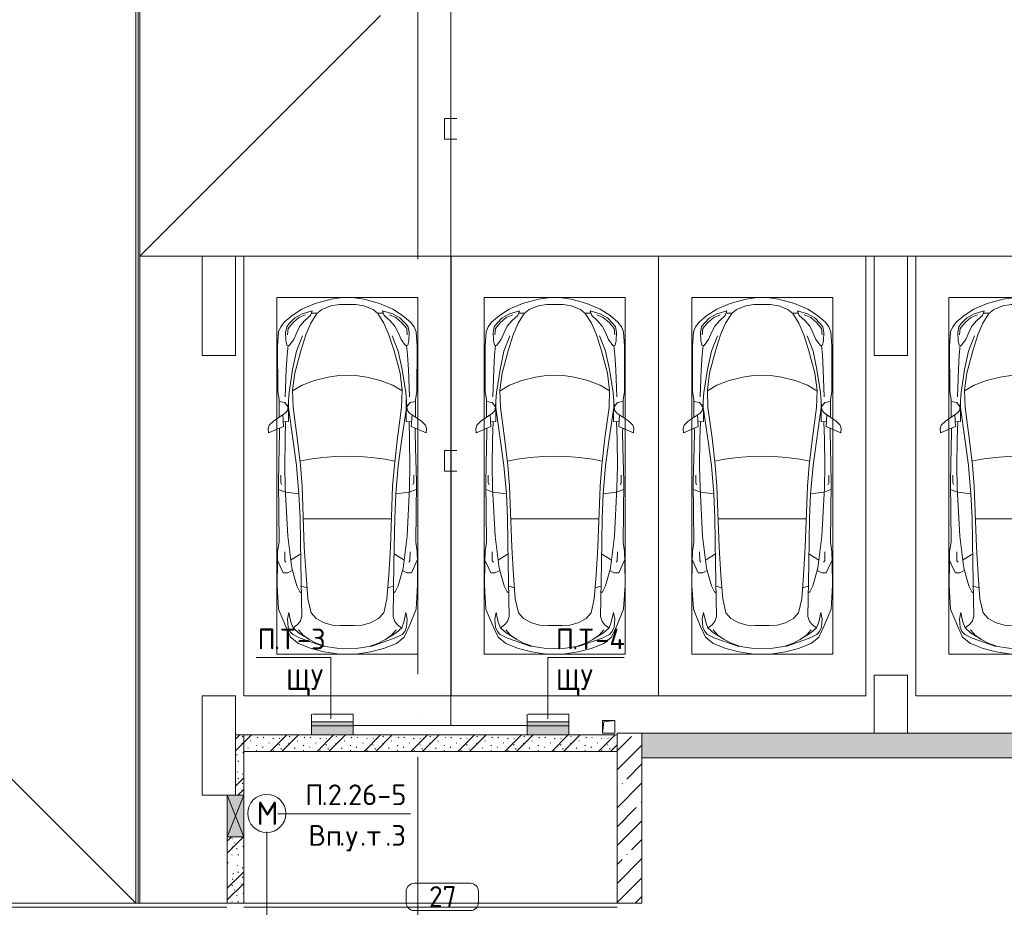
# Model space of a CAD drawing. Header units: millimetres. Extents: x -32229 to 169101, y -13689 to 125138.
# Tile 21 of 202: x 8535 to 20403, y 45100 to 55800. Entities that reach past the tile are written whole.
import ezdxf

# ---------------------------------------------------------------- set-up
doc = ezdxf.new("R2010")
doc.units = ezdxf.units.MM
doc.linetypes.add('ADSK_Линия сетки', pattern=[5000, 4000, -500, 0, -500])
for name, color, linetype, lineweight in [('A-____-NOTE-TEXT', 5, 'Continuous', 18), ('A-AREA-____-IDEN', 7, 'Continuous', 9), ('A-DETL-____-THIN', 7, 'Continuous', 9), ('A-DETL-GENF-OTLN', 7, 'Continuous', 18), ('A-FLOR-____-OTLN', 7, 'Continuous', 18), ('A-GENM-____-OTLN', 7, 'Continuous', 18), ('A-GLAZ-____-MCUT', 7, 'Continuous', 9), ('A-GLAZ-____-OTLN', 7, 'Continuous', 18), ('A-WALL-____-MCUT', 7, 'Continuous', 40), ('A-WALL-____-OTLN', 7, 'Continuous', 18), ('A-WALL-____-PATT', 7, 'Continuous', 40), ('C-PRKG-____-OTLN', 7, 'Continuous', 18), ('G-____-____-TEXT', 7, 'Continuous', 9), ('I-WALL-____-MCUT', 7, 'Continuous', 40), ('M-EQPM-____-OTLN', 7, 'Continuous', 18), ('S-COLS-____-MCUT', 7, 'Continuous', 40), ('S-COLS-____-OTLN', 7, 'Continuous', 18), ('S-GRID-____-OTLN', 7, 'Continuous', 9)]:
    doc.layers.add(name, color=color, linetype=linetype, lineweight=lineweight)
doc.layers.add('A-DETL-____-OTLN', color=7, linetype='Continuous', lineweight=9, true_color=0x00a600)
doc.styles.add('GOST Common_3', font='GOST_Common.ttf', dxfattribs={"height": 280})
doc.styles.add('GOST Common_5', font='GOST_Common.ttf', dxfattribs={"height": 250})
doc.styles.add('ISOCPEUR', font='isocpeur.ttf', dxfattribs={"height": 250})
pattern_1 = [(45, (0, 0), (-228.0985, 228.0985), []), (45, (228.1, 0), (-228.0985, 228.0985), [403.225, -80.645, 6.706, -73.939])]
pattern_2 = [(135, (300.56, 377.28), (-565.6854, 6e-14), [10, -790]), (135, (349.8, 474.73), (-565.6854, 6e-14), [10, -790]), (135, (423.93, 473.06), (-565.6854, 6e-14), [10, -790]), (135, (229.92, 447.9), (-565.6854, 6e-14), [10, -790]), (135, (155.08, 447.9), (-565.6854, 6e-14), [10, -790]), (135, (114.9, 369.03), (-565.6854, 6e-14), [10, -790]), (135, (132.43, 285.8), (-565.6854, 6e-14), [10, -790]), (135, (214.66, 322), (-565.6854, 6e-14), [10, -790]), (135, (198.16, 261.88), (-565.6854, 6e-14), [10, -790]), (135, (45.2, 272.9), (-565.6854, 6e-14), [10, -790]), (135, (42.32, 336.16), (-565.6854, 6e-14), [10, -790]), (135, (92.26, 192.24), (-565.6854, 6e-14), [10, -790]), (135, (7.07, 149.2), (-565.6854, 6e-14), [10, -790]), (135, (80.6, 95.1), (-565.6854, 6e-14), [10, -790]), (135, (79.53, 36.94), (-565.6854, 6e-14), [10, -790]), (135, (153.87, 74.56), (-565.6854, 6e-14), [10, -790]), (135, (228.35, 124.8), (-565.6854, 6e-14), [10, -790]), (135, (279.75, 180.4), (-565.6854, 6e-14), [10, -790]), (135, (282.9, 31.63), (-565.6854, 6e-14), [10, -790]), (135, (377.38, 53.45), (-565.6854, 6e-14), [10, -790]), (135, (352.28, 102.7), (-565.6854, 6e-14), [10, -790]), (135, (354.05, 0), (-565.6854, 6e-14), [10, -790]), (135, (553.23, 16.45), (-565.6854, 6e-14), [10, -790]), (135, (542.38, 63.45), (-565.6854, 6e-14), [10, -790]), (135, (536.58, 239.3), (-565.6854, 6e-14), [10, -790]), (135, (475.85, 203.9), (-565.6854, 6e-14), [10, -790]), (135, (475.85, 316.54), (-565.6854, 6e-14), [10, -790]), (135, (520.8, 408.7), (-565.6854, 6e-14), [10, -790]), (135, (551.1, 470.8), (-565.6854, 6e-14), [10, -790]), (135, (235.25, 537.93), (-565.6854, 6e-14), [10, -790]), (135, (407.25, 547.65), (-565.6854, 6e-14), [10, -790]), (135, (94.5, 558.6), (-565.6854, 6e-14), [10, -790]), (135, (46.4, 532.3), (-565.6854, 6e-14), [10, -790]), (135, (85.56, 465.04), (-565.6854, 6e-14), [10, -790]), (135, (355.53, 181.14), (-565.6854, 6e-14), [10, -790]), (135, (362.23, 243.6), (-565.6854, 6e-14), [10, -790]), (135, (413.45, 344.1), (-565.6854, 6e-14), [10, -790]), (135, (286.3, 273.25), (-565.6854, 6e-14), [10, -790]), (135, (423.02, 263.72), (-565.6854, 6e-14), [10, -790]), (135, (162.94, 190.2), (-565.6854, 6e-14), [10, -790]), (135, (470.25, 120.93), (-565.6854, 6e-14), [10, -790]), (135, (484.48, 9.78), (-565.6854, 6e-14), [10, -790]), (45, (0, 212.13), (-565.6854, 0), []), (45, (212.13, 0), (-565.6854, 0), []), (45, (353.55, 0), (-565.6854, 0), []), (45, (0, 353.55), (-565.6854, 0), [])]

# ---------------------------------------------------------------- blocks, each defined once
blk = doc.blocks.new('АР_Машиноместо - 5300x2500_С-V8--01 ЭМ')
at = {"layer": 'A-DETL-GENF-OTLN', "color": 253, "lineweight": 13, "true_color": 0xaaaaaa}
for p, q in [((970, 4772), (813, 4729)), ((1126, 4794), (970, 4772)), ((1250, 4800), (1126, 4794)), ((1250, 4800), (1374, 4794)), ((1374, 4794), (1530, 4772)), ((1530, 4772), (1687, 4729)), ((659, 4670), (566, 4595)), ((813, 4729), (659, 4670)), ((681, 4606), (967, 4704)), ((874, 4665), (791, 4620)), ((988, 4707), (874, 4665)), ((1122, 4726), (988, 4707)), ((1250, 4732), (1122, 4726)), ((1250, 4732), (1378, 4726)), ((1378, 4726), (1512, 4707)), ((1512, 4707), (1626, 4665)), ((1819, 4606), (1533, 4704)), ((1626, 4665), (1709, 4620)), ((1687, 4729), (1841, 4670)), ((1841, 4670), (1934, 4595)), ((566, 4595), (507, 4463)), ((536, 4471), (558, 4526)), ((558, 4526), (591, 4560)), ((591, 4560), (681, 4606)), ((662, 4543), (595, 4479)), ((717, 4569), (660, 4505)), ((788, 4618), (662, 4543)), ((791, 4620), (717, 4569)), ((1709, 4620), (1783, 4569)), ((1712, 4618), (1838, 4543)), ((1783, 4569), (1840, 4505)), ((1909, 4560), (1819, 4606)), ((1838, 4543), (1905, 4479)), ((1942, 4526), (1909, 4560)), ((1934, 4595), (1993, 4463)), ((1964, 4471), (1942, 4526)), ((507, 4463), (420, 4254)), ((528, 4375), (536, 4471)), ((569, 4413), (544, 4295)), ((595, 4479), (569, 4413)), ((645, 4445), (597, 4481)), ((680, 4406), (645, 4445)), ((700, 4345), (680, 4406)), ((873, 4370), (970, 4419)), ((970, 4419), (1070, 4447)), ((1070, 4447), (1167, 4453)), ((1167, 4453), (1250, 4454)), ((1333, 4453), (1250, 4454)), ((1430, 4447), (1333, 4453)), ((1530, 4419), (1430, 4447)), ((1627, 4370), (1530, 4419)), ((1800, 4345), (1820, 4406)), ((1820, 4406), (1855, 4445)), ((1855, 4445), (1903, 4481)), ((1905, 4479), (1931, 4413)), ((1931, 4413), (1956, 4295)), ((1972, 4375), (1964, 4471)), ((1993, 4463), (2080, 4254)), ((544, 4295), (528, 4375)), ((689, 3706), (700, 4345)), ((774, 4133), (812, 4299)), ((812, 4299), (873, 4370)), ((1688, 4299), (1627, 4370)), ((1726, 4133), (1688, 4299)), ((1811, 3706), (1800, 4345)), ((1956, 4295), (1972, 4375)), ((420, 4254), (403, 3968)), ((2080, 4254), (2097, 3968)), ((639, 3975), (675, 4045)), ((675, 4045), (695, 4058)), ((752, 3846), (774, 4133)), ((1748, 3846), (1726, 4133)), ((1825, 4045), (1805, 4058)), ((1861, 3975), (1825, 4045)), ((403, 3968), (406, 3688)), ((579, 3763), (639, 3975)), ((1921, 3763), (1861, 3975)), ((2097, 3968), (2094, 3688)), ((453, 3766), (478, 3819)), ((478, 3819), (533, 3818)), ((533, 3818), (586, 3790)), ((731, 3508), (752, 3846)), ((1769, 3508), (1748, 3846)), ((1967, 3818), (1914, 3790)), ((2022, 3819), (1967, 3818)), ((2047, 3766), (2022, 3819)), ((406, 3688), (409, 3560)), ((408, 3667), (453, 3766)), ((497, 3672), (510, 3691)), ((531, 3375), (579, 3763)), ((679, 3159), (689, 3706)), ((1821, 3159), (1811, 3706)), ((1969, 3375), (1921, 3763)), ((2003, 3672), (1990, 3691)), ((2092, 3667), (2047, 3766)), ((2094, 3688), (2091, 3560)), ((495, 3566), (497, 3672)), ((687, 3589), (566, 3664)), ((1813, 3589), (1934, 3664)), ((2005, 3566), (2003, 3672)), ((409, 3560), (426, 3447)), ((426, 3447), (418, 2723)), ((705, 2775), (731, 3508)), ((1795, 2775), (1769, 3508)), ((2091, 3560), (2074, 3447)), ((2074, 3447), (2082, 2723)), ((501, 2790), (531, 3375)), ((1999, 2790), (1969, 3375)), ((666, 2865), (679, 3159)), ((1834, 2865), (1821, 3159)), ((666, 2867), (505, 2847)), ((637, 2526), (666, 2867)), ((1834, 2867), (1995, 2847)), ((1863, 2526), (1834, 2867)), ((505, 2847), (421, 2813)), ((448, 2734), (460, 2756)), ((448, 2639), (448, 2734)), ((496, 2532), (501, 2790)), ((684, 2522), (705, 2775)), ((1816, 2522), (1795, 2775)), ((1995, 2847), (2079, 2813)), ((2004, 2532), (1999, 2790)), ((2052, 2734), (2040, 2756)), ((2052, 2639), (2052, 2734)), ((418, 2723), (428, 2308)), ((2082, 2723), (2072, 2308)), ((500, 2210), (496, 2532)), ((637, 2526), (597, 2231)), ((645, 2192), (684, 2522)), ((1855, 2192), (1816, 2522)), ((1863, 2526), (1903, 2231)), ((2000, 2210), (2004, 2532)), ((428, 2308), (432, 2120)), ((2072, 2308), (2068, 2120)), ((506, 1996), (500, 2210)), ((597, 2231), (535, 1798)), ((596, 1825), (645, 2192)), ((1904, 1825), (1855, 2192)), ((1903, 2231), (1965, 1798)), ((1994, 1996), (2000, 2210)), ((297, 2080), (301, 2131)), ((309, 2036), (297, 2080)), ((301, 2131), (480, 2053)), ((358, 1990), (309, 2036)), ((432, 2120), (431, 2074)), ((480, 2053), (471, 1914)), ((2199, 2131), (2020, 2053)), ((2020, 2053), (2029, 1914)), ((2068, 2120), (2069, 2074)), ((2142, 1990), (2191, 2036)), ((2191, 2036), (2203, 2080)), ((2203, 2080), (2199, 2131)), ((501, 1894), (358, 1990)), ((427, 1731), (427, 1943)), ((541, 1994), (476, 1998)), ((541, 1994), (540, 1733)), ((1959, 1994), (2024, 1998)), ((1959, 1994), (1960, 1733)), ((1999, 1894), (2142, 1990)), ((2073, 1731), (2073, 1943)), ((534, 1817), (495, 1765)), ((531, 1858), (501, 1894)), ((547, 1643), (531, 1858)), ((589, 1616), (596, 1825)), ((1911, 1616), (1904, 1825)), ((1953, 1643), (1969, 1858)), ((1966, 1817), (2005, 1765)), ((1969, 1858), (1999, 1894)), ((411, 1634), (427, 1731)), ((495, 1765), (427, 1753)), ((2005, 1765), (2073, 1753)), ((2089, 1634), (2073, 1731)), ((409, 1087), (411, 1634)), ((615, 1410), (589, 1616)), ((590, 1624), (704, 1557)), ((704, 1557), (853, 1499)), ((1796, 1557), (1647, 1499)), ((1910, 1624), (1796, 1557)), ((1885, 1410), (1911, 1616)), ((2091, 1087), (2089, 1634)), ((853, 1499), (1017, 1460)), ((1017, 1460), (1147, 1439)), ((1147, 1439), (1250, 1434)), ((1353, 1439), (1250, 1434)), ((1483, 1460), (1353, 1439)), ((1647, 1499), (1483, 1460)), ((687, 1141), (615, 1410)), ((1813, 1141), (1885, 1410)), ((421, 911), (409, 1087)), ((510, 1019), (522, 1074)), ((522, 1074), (549, 1076)), ((549, 1076), (603, 1005)), ((749, 950), (687, 1141)), ((1751, 950), (1813, 1141)), ((1951, 1076), (1897, 1005)), ((1978, 1074), (1951, 1076)), ((1990, 1019), (1978, 1074)), ((2079, 911), (2091, 1087)), ((506, 920), (510, 1019)), ((603, 1005), (639, 920)), ((809, 809), (749, 950)), ((1691, 809), (1751, 950)), ((1897, 1005), (1861, 920)), ((1994, 920), (1990, 1019)), ((446, 853), (421, 911)), ((489, 796), (446, 853)), ((519, 852), (506, 920)), ((550, 812), (519, 852)), ((639, 920), (677, 844)), ((677, 844), (738, 778)), ((1823, 844), (1762, 778)), ((1861, 920), (1823, 844)), ((1950, 812), (1981, 852)), ((1981, 852), (1994, 920)), ((2011, 796), (2054, 853)), ((2054, 853), (2079, 911)), ((584, 715), (489, 796)), ((616, 746), (550, 812)), ((702, 640), (584, 715)), ((704, 696), (616, 746)), ((738, 778), (805, 716)), ((805, 716), (825, 661)), ((882, 692), (809, 809)), ((1618, 692), (1691, 809)), ((1695, 716), (1675, 661)), ((1762, 778), (1695, 716)), ((1796, 696), (1884, 746)), ((1798, 640), (1916, 715)), ((1884, 746), (1950, 812)), ((1916, 715), (2011, 796)), ((862, 572), (702, 640)), ((825, 661), (704, 696)), ((888, 686), (815, 687)), ((941, 642), (882, 692)), ((1051, 599), (941, 642)), ((1149, 583), (1051, 599)), ((1351, 583), (1449, 599)), ((1449, 599), (1559, 642)), ((1559, 642), (1618, 692)), ((1612, 686), (1685, 687)), ((1638, 572), (1798, 640)), ((1675, 661), (1796, 696)), ((1053, 518), (862, 572)), ((1165, 503), (1053, 518)), ((1250, 582), (1149, 583)), ((1250, 500), (1165, 503)), ((1250, 582), (1351, 583)), ((1250, 500), (1335, 503)), ((1335, 503), (1447, 518)), ((1447, 518), (1638, 572))]:
    blk.add_line(p, q, dxfattribs=at)
at = {"layer": 'A-DETL-GENF-OTLN', "color": 254, "lineweight": 13, "true_color": 0xd4d4d4}
for p, q in [((695, 3980), (765, 3997)), ((1805, 3980), (1735, 3997)), ((715, 3168), (1250, 3167)), ((1785, 3168), (1250, 3167)), ((678, 2473), (795, 2446)), ((795, 2446), (956, 2427)), ((956, 2427), (1105, 2414)), ((1105, 2414), (1250, 2413)), ((1395, 2414), (1250, 2413)), ((1544, 2427), (1395, 2414)), ((1705, 2446), (1544, 2427)), ((1822, 2473), (1705, 2446)), ((514, 1369), (502, 1696)), ((1986, 1369), (1998, 1696)), ((590, 1368), (547, 1643)), ((1910, 1368), (1953, 1643)), ((525, 1189), (514, 1369)), ((637, 1146), (590, 1368)), ((1863, 1146), (1910, 1368)), ((1975, 1189), (1986, 1369)), ((537, 1076), (525, 1189)), ((1963, 1076), (1975, 1189)), ((710, 963), (637, 1146)), ((1790, 963), (1863, 1146)), ((535, 874), (528, 949)), ((1965, 874), (1972, 949)), ((592, 805), (535, 874)), ((1908, 805), (1965, 874)), ((665, 740), (592, 805)), ((743, 708), (665, 740)), ((1757, 708), (1835, 740)), ((1835, 740), (1908, 805))]:
    blk.add_line(p, q, dxfattribs=at)
at = {"layer": 'C-PRKG-____-OTLN', "color": 253, "lineweight": 13, "true_color": 0xaaaaaa}
for p, q in [((2500, 5300), (0, 5300)), ((0, 0), (0, 5300)), ((2500, 0), (2500, 5300)), ((400, 4800), (2100, 4800)), ((400, 500), (400, 4800)), ((2100, 500), (2100, 4800)), ((400, 500), (2100, 500)), ((2500, 0), (0, 0))]:
    blk.add_line(p, q, dxfattribs=at)
blk = doc.blocks.new('АР_Машиноместо - 5300x2500_С-V10--01 ЭМ')
at = {"layer": 'A-DETL-GENF-OTLN', "color": 253, "lineweight": 13, "true_color": 0xaaaaaa}
for p, q in [((862, -572), (702, -640)), ((1053, -518), (862, -572)), ((1149, -583), (1051, -599)), ((1165, -503), (1053, -518)), ((1250, -582), (1149, -583)), ((1250, -500), (1165, -503)), ((1250, -500), (1335, -503)), ((1250, -582), (1351, -583)), ((1335, -503), (1447, -518)), ((1351, -583), (1449, -599)), ((1447, -518), (1638, -572)), ((1638, -572), (1798, -640)), ((702, -640), (584, -715)), ((704, -696), (616, -746)), ((825, -661), (704, -696)), ((805, -716), (825, -661)), ((882, -692), (809, -809)), ((888, -686), (815, -687)), ((941, -642), (882, -692)), ((1051, -599), (941, -642)), ((1449, -599), (1559, -642)), ((1559, -642), (1618, -692)), ((1612, -686), (1685, -687)), ((1618, -692), (1691, -809)), ((1695, -716), (1675, -661)), ((1675, -661), (1796, -696)), ((1796, -696), (1884, -746)), ((1798, -640), (1916, -715)), ((489, -796), (446, -853)), ((584, -715), (489, -796)), ((550, -812), (519, -852)), ((616, -746), (550, -812)), ((677, -844), (738, -778)), ((738, -778), (805, -716)), ((809, -809), (749, -950)), ((1691, -809), (1751, -950)), ((1762, -778), (1695, -716)), ((1823, -844), (1762, -778)), ((1884, -746), (1950, -812)), ((1916, -715), (2011, -796)), ((1950, -812), (1981, -852)), ((2011, -796), (2054, -853)), ((421, -911), (409, -1087)), ((446, -853), (421, -911)), ((519, -852), (506, -920)), ((506, -920), (510, -1019)), ((603, -1005), (639, -920)), ((639, -920), (677, -844)), ((1861, -920), (1823, -844)), ((1897, -1005), (1861, -920)), ((1981, -852), (1994, -920)), ((1994, -920), (1990, -1019)), ((2054, -853), (2079, -911)), ((2079, -911), (2091, -1087)), ((510, -1019), (522, -1074)), ((549, -1076), (603, -1005)), ((749, -950), (687, -1141)), ((1751, -950), (1813, -1141)), ((1951, -1076), (1897, -1005)), ((1990, -1019), (1978, -1074)), ((409, -1087), (411, -1634)), ((522, -1074), (549, -1076)), ((687, -1141), (615, -1410)), ((1813, -1141), (1885, -1410)), ((1978, -1074), (1951, -1076)), ((2091, -1087), (2089, -1634)), ((615, -1410), (589, -1616)), ((1885, -1410), (1911, -1616)), ((704, -1557), (853, -1499)), ((853, -1499), (1017, -1460)), ((1017, -1460), (1147, -1439)), ((1147, -1439), (1250, -1434)), ((1353, -1439), (1250, -1434)), ((1483, -1460), (1353, -1439)), ((1647, -1499), (1483, -1460)), ((1796, -1557), (1647, -1499)), ((411, -1634), (427, -1731)), ((547, -1643), (531, -1858)), ((589, -1616), (596, -1825)), ((590, -1624), (704, -1557)), ((1910, -1624), (1796, -1557)), ((1911, -1616), (1904, -1825)), ((1953, -1643), (1969, -1858)), ((2089, -1634), (2073, -1731)), ((427, -1731), (427, -1943)), ((495, -1765), (427, -1753)), ((534, -1817), (495, -1765)), ((541, -1994), (540, -1733)), ((1959, -1994), (1960, -1733)), ((1966, -1817), (2005, -1765)), ((2005, -1765), (2073, -1753)), ((2073, -1731), (2073, -1943)), ((501, -1894), (358, -1990)), ((531, -1858), (501, -1894)), ((597, -2231), (535, -1798)), ((596, -1825), (645, -2192)), ((1904, -1825), (1855, -2192)), ((1903, -2231), (1965, -1798)), ((1969, -1858), (1999, -1894)), ((1999, -1894), (2142, -1990)), ((358, -1990), (309, -2036)), ((480, -2053), (471, -1914)), ((541, -1994), (476, -1998)), ((506, -1996), (500, -2210)), ((1959, -1994), (2024, -1998)), ((1994, -1996), (2000, -2210)), ((2020, -2053), (2029, -1914)), ((2142, -1990), (2191, -2036)), ((309, -2036), (297, -2080)), ((297, -2080), (301, -2131)), ((301, -2131), (480, -2053)), ((428, -2308), (432, -2120)), ((432, -2120), (431, -2074)), ((2199, -2131), (2020, -2053)), ((2068, -2120), (2069, -2074)), ((2072, -2308), (2068, -2120)), ((2191, -2036), (2203, -2080)), ((2203, -2080), (2199, -2131)), ((500, -2210), (496, -2532)), ((637, -2526), (597, -2231)), ((645, -2192), (684, -2522)), ((1855, -2192), (1816, -2522)), ((1863, -2526), (1903, -2231)), ((2000, -2210), (2004, -2532)), ((418, -2723), (428, -2308)), ((2082, -2723), (2072, -2308)), ((496, -2532), (501, -2790)), ((637, -2526), (666, -2867)), ((684, -2522), (705, -2775)), ((1816, -2522), (1795, -2775)), ((1863, -2526), (1834, -2867)), ((2004, -2532), (1999, -2790)), ((426, -3447), (418, -2723)), ((448, -2639), (448, -2734)), ((2052, -2639), (2052, -2734)), ((2074, -3447), (2082, -2723)), ((505, -2847), (421, -2813)), ((448, -2734), (460, -2756)), ((501, -2790), (531, -3375)), ((666, -2867), (505, -2847)), ((705, -2775), (731, -3508)), ((1795, -2775), (1769, -3508)), ((1834, -2867), (1995, -2847)), ((1999, -2790), (1969, -3375)), ((1995, -2847), (2079, -2813)), ((2052, -2734), (2040, -2756)), ((666, -2865), (679, -3159)), ((1834, -2865), (1821, -3159)), ((679, -3159), (689, -3706)), ((1821, -3159), (1811, -3706)), ((531, -3375), (579, -3763)), ((1969, -3375), (1921, -3763)), ((406, -3688), (409, -3560)), ((409, -3560), (426, -3447)), ((731, -3508), (752, -3846)), ((1769, -3508), (1748, -3846)), ((2091, -3560), (2074, -3447)), ((2094, -3688), (2091, -3560)), ((408, -3667), (453, -3766)), ((495, -3566), (497, -3672)), ((497, -3672), (510, -3691)), ((687, -3589), (566, -3664)), ((1813, -3589), (1934, -3664)), ((2003, -3672), (1990, -3691)), ((2005, -3566), (2003, -3672)), ((2092, -3667), (2047, -3766)), ((403, -3968), (406, -3688)), ((453, -3766), (478, -3819)), ((533, -3818), (586, -3790)), ((579, -3763), (639, -3975)), ((689, -3706), (700, -4345)), ((1811, -3706), (1800, -4345)), ((1921, -3763), (1861, -3975)), ((1967, -3818), (1914, -3790)), ((2047, -3766), (2022, -3819)), ((2097, -3968), (2094, -3688)), ((478, -3819), (533, -3818)), ((752, -3846), (774, -4133)), ((1748, -3846), (1726, -4133)), ((2022, -3819), (1967, -3818)), ((420, -4254), (403, -3968)), ((639, -3975), (675, -4045)), ((1861, -3975), (1825, -4045)), ((2080, -4254), (2097, -3968)), ((675, -4045), (695, -4058)), ((774, -4133), (812, -4299)), ((1726, -4133), (1688, -4299)), ((1825, -4045), (1805, -4058)), ((507, -4463), (420, -4254)), ((1993, -4463), (2080, -4254)), ((544, -4295), (528, -4375)), ((528, -4375), (536, -4471)), ((569, -4413), (544, -4295)), ((700, -4345), (680, -4406)), ((812, -4299), (873, -4370)), ((873, -4370), (970, -4419)), ((1627, -4370), (1530, -4419)), ((1688, -4299), (1627, -4370)), ((1800, -4345), (1820, -4406)), ((1931, -4413), (1956, -4295)), ((1956, -4295), (1972, -4375)), ((1972, -4375), (1964, -4471)), ((566, -4595), (507, -4463)), ((536, -4471), (558, -4526)), ((595, -4479), (569, -4413)), ((662, -4543), (595, -4479)), ((645, -4445), (597, -4481)), ((680, -4406), (645, -4445)), ((717, -4569), (660, -4505)), ((970, -4419), (1070, -4447)), ((1070, -4447), (1167, -4453)), ((1167, -4453), (1250, -4454)), ((1333, -4453), (1250, -4454)), ((1430, -4447), (1333, -4453)), ((1530, -4419), (1430, -4447)), ((1783, -4569), (1840, -4505)), ((1820, -4406), (1855, -4445)), ((1838, -4543), (1905, -4479)), ((1855, -4445), (1903, -4481)), ((1905, -4479), (1931, -4413)), ((1934, -4595), (1993, -4463)), ((1964, -4471), (1942, -4526)), ((558, -4526), (591, -4560)), ((659, -4670), (566, -4595)), ((591, -4560), (681, -4606)), ((788, -4618), (662, -4543)), ((681, -4606), (967, -4704)), ((791, -4620), (717, -4569)), ((874, -4665), (791, -4620)), ((1819, -4606), (1533, -4704)), ((1626, -4665), (1709, -4620)), ((1709, -4620), (1783, -4569)), ((1712, -4618), (1838, -4543)), ((1909, -4560), (1819, -4606)), ((1841, -4670), (1934, -4595)), ((1942, -4526), (1909, -4560)), ((813, -4729), (659, -4670)), ((970, -4772), (813, -4729)), ((988, -4707), (874, -4665)), ((1122, -4726), (988, -4707)), ((1250, -4732), (1122, -4726)), ((1250, -4732), (1378, -4726)), ((1378, -4726), (1512, -4707)), ((1512, -4707), (1626, -4665)), ((1530, -4772), (1687, -4729)), ((1687, -4729), (1841, -4670)), ((1126, -4794), (970, -4772)), ((1250, -4800), (1126, -4794)), ((1250, -4800), (1374, -4794)), ((1374, -4794), (1530, -4772))]:
    blk.add_line(p, q, dxfattribs=at)
at = {"layer": 'A-DETL-GENF-OTLN', "color": 254, "lineweight": 13, "true_color": 0xd4d4d4}
for p, q in [((743, -708), (665, -740)), ((1757, -708), (1835, -740)), ((592, -805), (535, -874)), ((665, -740), (592, -805)), ((1835, -740), (1908, -805)), ((1908, -805), (1965, -874)), ((535, -874), (528, -949)), ((1965, -874), (1972, -949)), ((710, -963), (637, -1146)), ((1790, -963), (1863, -1146)), ((537, -1076), (525, -1189)), ((637, -1146), (590, -1368)), ((1863, -1146), (1910, -1368)), ((1963, -1076), (1975, -1189)), ((525, -1189), (514, -1369)), ((1975, -1189), (1986, -1369)), ((514, -1369), (502, -1696)), ((590, -1368), (547, -1643)), ((1910, -1368), (1953, -1643)), ((1986, -1369), (1998, -1696)), ((678, -2473), (795, -2446)), ((795, -2446), (956, -2427)), ((956, -2427), (1105, -2414)), ((1105, -2414), (1250, -2413)), ((1395, -2414), (1250, -2413)), ((1544, -2427), (1395, -2414)), ((1705, -2446), (1544, -2427)), ((1822, -2473), (1705, -2446)), ((715, -3168), (1250, -3167)), ((1785, -3168), (1250, -3167)), ((695, -3980), (765, -3997)), ((1805, -3980), (1735, -3997))]:
    blk.add_line(p, q, dxfattribs=at)
at = {"layer": 'C-PRKG-____-OTLN', "color": 253, "lineweight": 13, "true_color": 0xaaaaaa}
for p, q in [((2500, 0), (0, 0)), ((0, 0), (0, -5300)), ((2500, 0), (2500, -5300)), ((400, -500), (400, -4800)), ((400, -500), (2100, -500)), ((2100, -500), (2100, -4800)), ((400, -4800), (2100, -4800)), ((2500, -5300), (0, -5300))]:
    blk.add_line(p, q, dxfattribs=at)
blk = doc.blocks.new('АР_Отверстие прямоугольное - ОВВ-3339238--01 ЭМ')
at = {"layer": 'A-GLAZ-____-OTLN', "lineweight": 13, "true_color": 0xf0f0f0}
blk.add_hatch(color=7, dxfattribs=at).paths.add_polyline_path([(375, -100), (375, 100), (-125, 100), (-125, -100), (258, -100)])
at = {"layer": 'A-GLAZ-____-MCUT', "color": 253, "lineweight": 13, "true_color": 0xaaaaaa}
for p, q in [((-125, 100), (-125, -100)), ((375, 100), (375, -100))]:
    blk.add_line(p, q, dxfattribs=at)
at = {"layer": 'A-GLAZ-____-OTLN', "color": 253, "lineweight": 5, "true_color": 0xaaaaaa}
for p, q in [((375, 100), (-125, -100)), ((-125, 100), (375, -100))]:
    blk.add_line(p, q, dxfattribs=at)
at = {"layer": 'A-GLAZ-____-OTLN', "color": 253, "lineweight": 13, "true_color": 0xaaaaaa}
for p, q in [((375, 100), (-125, 100)), ((-125, 100), (-125, -100)), ((375, -100), (375, 100)), ((-125, -100), (375, -100))]:
    blk.add_line(p, q, dxfattribs=at)
blk = doc.blocks.new('АР_Канал вертикальный прямоугольный - ВК-5403405--01 ЭМ')
at = {"layer": 'M-EQPM-____-OTLN', "color": 253, "lineweight": 13, "true_color": 0xaaaaaa}
for p, q in [((75, 75), (-75, 75)), ((-75, 75), (-75, -75)), ((75, 75), (-75, 75)), ((-75, 75), (-75, -75)), ((-75, -75), (-75, 75)), ((-75, 75), (75, 75)), ((-75, -75), (-60, 60)), ((-75, -75), (-60, 60)), ((-60, 60), (75, 75)), ((-60, 60), (75, 75)), ((75, -75), (75, 75)), ((75, 75), (75, -75)), ((-75, -75), (75, -75)), ((75, -75), (-75, -75))]:
    blk.add_line(p, q, dxfattribs=at)
blk = doc.blocks.new('АР-Заполнение деф_ шва - Д_ш_-4327377--01 ЭМ')
at = {"layer": 'A-GENM-____-OTLN', "color": 253, "lineweight": 13, "true_color": 0xaaaaaa}
for p, q in [((0, 25), (4500, 25)), ((0, -25), (4500, -25))]:
    blk.add_line(p, q, dxfattribs=at)
blk = doc.blocks.new('АР-Заполнение деф_ шва - Д_ш_-4327380--01 ЭМ')
at = {"layer": 'A-GENM-____-OTLN', "color": 253, "lineweight": 13, "true_color": 0xaaaaaa}
for p, q in [((0, 25), (5800, 25)), ((0, -25), (5798.75, -25))]:
    blk.add_line(p, q, dxfattribs=at)
blk = doc.blocks.new('АР-Заполнение деф_ шва - Д_ш_-4332461--01 ЭМ')
at = {"layer": 'A-GENM-____-OTLN', "color": 253, "lineweight": 13, "true_color": 0xaaaaaa}
for p, q in [((0, 25), (24975, 25)), ((0, -25), (24975, -25))]:
    blk.add_line(p, q, dxfattribs=at)
blk = doc.blocks.new('Наметкина 10_РД_АР_П_отсоединено_rvt-1--01 ЭМ')
at = {"layer": 'A-WALL-____-PATT', "lineweight": 5, "true_color": 0xaaaaaa}
h = blk.add_hatch(dxfattribs=at)
h.set_pattern_fill('FP_6', color=253, style=0, pattern_type=2)
h.set_pattern_definition(pattern_2)
h.paths.add_polyline_path([(11135, 46450), (11235, 46450), (11235, 47180), (11135, 47180), (11135, 46980)])
h = blk.add_hatch(dxfattribs=at)
h.set_pattern_fill('FP_6', color=253, style=0, pattern_type=2)
h.set_pattern_definition(pattern_2)
h.paths.add_polyline_path([(11235, 46980), (15735, 46980), (15735, 47180), (11235, 47180)])
h = blk.add_hatch(dxfattribs=at)
h.set_pattern_fill('FP_1', color=253, style=0, pattern_type=2)
h.set_pattern_definition(pattern_1)
h.paths.add_polyline_path([(15735, 45150), (16035, 45150), (16035, 47200), (15735, 47200), (15735, 46868)])
h = blk.add_hatch(dxfattribs=at)
h.set_pattern_fill('FP_1', color=253, style=0, pattern_type=2)
h.set_pattern_definition(pattern_1)
h.paths.add_polyline_path([(51405, 46900), (51405, 47200), (32870, 47200), (32870, 46900), (43535, 46900)])
h.paths.add_polyline_path([(19235, 46900), (31890, 46900), (31890, 47200), (16035, 47200), (16035, 46900), (18835, 46900)])
h.paths.add_polyline_path([(32220, 46900), (32440, 46900), (32440, 47200), (32220, 47200), (32220, 47156)])
h = blk.add_hatch(dxfattribs=at)
h.set_pattern_fill('FP_6', color=253, style=0, pattern_type=2)
h.set_pattern_definition(pattern_2)
h.paths.add_polyline_path([(11235, 45150), (11235, 45950), (11035, 45950), (11035, 45150), (11216, 45150)])
at = {"layer": 'A-FLOR-____-OTLN', "color": 253, "lineweight": 13, "true_color": 0xaaaaaa}
for p, q in [((9935, 70115), (9935, 45150)), ((9965, 45150), (9965, 70085)), ((9985, 52950), (9985, 58950)), ((9985, 52950), (12885, 55850)), ((10735, 52950), (9985, 52950)), ((10735, 52950), (9985, 52950)), ((9985, 52950), (9985, 45150)), ((18835, 52950), (11135, 52950)), ((18835, 52950), (11135, 52950)), ((26935, 52950), (19235, 52950)), ((26935, 52950), (19235, 52950)), ((9935, 45150), (7710, 47375)), ((9935, 45150), (5285, 45150)), ((9935, 45150), (9965, 45150)), ((9965, 45150), (9985, 45150)), ((9985, 45150), (11035, 45150)), ((11235, 45150), (15735, 45150))]:
    blk.add_line(p, q, dxfattribs=at)
at = {"layer": 'A-WALL-____-MCUT', "color": 253, "lineweight": 15, "true_color": 0xaaaaaa}
blk.add_line((11235, 47180), (11235, 46980), dxfattribs=at)
at = {"layer": 'A-WALL-____-MCUT', "color": 253, "lineweight": 13, "true_color": 0xaaaaaa}
for p, q in [((15735, 47200), (15735, 45150)), ((16035, 47200), (15735, 47200)), ((16035, 45150), (16035, 47200)), ((18835, 47200), (16035, 47200)), ((16035, 47200), (16035, 46900)), ((26935, 47200), (19235, 47200)), ((16035, 46900), (31890, 46900)), ((15735, 45150), (16035, 45150))]:
    blk.add_line(p, q, dxfattribs=at)
at = {"layer": 'A-WALL-____-OTLN', "color": 253, "lineweight": 13, "true_color": 0xaaaaaa}
blk.add_line((19235, 47200), (18835, 47200), dxfattribs=at)
at = {"layer": 'I-WALL-____-MCUT', "color": 253, "lineweight": 13, "true_color": 0xaaaaaa}
for p, q in [((11235, 47180), (11135, 47180)), ((11135, 47180), (11135, 46980)), ((12052, 47180), (11235, 47180)), ((14652, 47180), (12553, 47180)), ((15735, 47180), (15153, 47180)), ((15735, 46980), (15735, 47180)), ((11135, 46980), (11135, 46450)), ((11235, 46980), (15735, 46980)), ((11235, 46450), (11235, 46980)), ((11235, 46450), (11035, 46450)), ((11035, 46450), (11035, 45950)), ((11135, 46450), (11235, 46450)), ((11235, 45950), (11235, 46450)), ((11035, 45950), (11035, 45150)), ((11235, 45150), (11235, 45950)), ((11035, 45150), (11235, 45150))]:
    blk.add_line(p, q, dxfattribs=at)
at = {"layer": 'S-COLS-____-MCUT', "color": 253, "lineweight": 15, "true_color": 0xaaaaaa}
for p, q in [((11135, 52950), (10735, 52950)), ((10735, 52950), (10735, 51750)), ((11135, 51750), (11135, 52950)), ((19235, 52950), (18835, 52950)), ((18835, 52950), (18835, 51750)), ((19235, 51750), (19235, 52950)), ((10735, 51750), (11135, 51750)), ((18835, 51750), (19235, 51750)), ((19235, 47900), (18835, 47900)), ((18835, 47900), (18835, 47200)), ((19235, 47200), (19235, 47900)), ((11135, 47650), (10735, 47650)), ((10735, 47650), (10735, 46450)), ((11135, 46450), (11135, 47650)), ((10735, 46450), (11035, 46450)), ((11035, 46450), (11135, 46450))]:
    blk.add_line(p, q, dxfattribs=at)
at = {"layer": 'S-COLS-____-OTLN', "color": 253, "lineweight": 15, "true_color": 0xaaaaaa}
blk.add_line((18835, 47200), (19235, 47200), dxfattribs=at)
at = {"layer": 'A-GENM-____-OTLN', "color": 253, "lineweight": 13, "true_color": 0xaaaaaa, "rotation": 270}
blk.add_blockref('АР-Заполнение деф_ шва - Д_ш_-4332461--01 ЭМ', (9960, 70125), dxfattribs=at)
at = {"layer": 'A-GENM-____-OTLN', "color": 253, "lineweight": 13, "true_color": 0xaaaaaa}
for name, p in [('АР-Заполнение деф_ шва - Д_ш_-4327380--01 ЭМ', (5235, 45125)), ('АР-Заполнение деф_ шва - Д_ш_-4327377--01 ЭМ', (11235, 45125))]:
    blk.add_blockref(name, p, dxfattribs=at)
at = {"layer": 'A-GLAZ-____-OTLN', "color": 253, "lineweight": 13, "true_color": 0xaaaaaa, "rotation": 270}
blk.add_blockref('АР_Отверстие прямоугольное - ОВВ-3339238--01 ЭМ', (11135, 46325), dxfattribs=at)
at = {"layer": 'C-PRKG-____-OTLN', "color": 253, "lineweight": 13, "true_color": 0xaaaaaa}
for p in [(11235, 52950), (13735, 52950), (19335, 52950)]:
    blk.add_blockref('АР_Машиноместо - 5300x2500_С-V10--01 ЭМ', p, dxfattribs=at)
at = {"layer": 'C-PRKG-____-OTLN', "color": 253, "lineweight": 13, "true_color": 0xaaaaaa, "rotation": 180}
blk.add_blockref('АР_Машиноместо - 5300x2500_С-V8--01 ЭМ', (18735, 52950), dxfattribs=at)
at = {"layer": 'M-EQPM-____-OTLN', "color": 253, "lineweight": 13, "true_color": 0xaaaaaa}
blk.add_blockref('АР_Канал вертикальный прямоугольный - ВК-5403405--01 ЭМ', (15635, 47275), dxfattribs=at)
blk = doc.blocks.new('Марка помещения 2 - Марка помещения 2-1605974--01 ЭМ')
at = {"layer": 'A-AREA-____-IDEN', "color": 253, "true_color": 0xaaaaaa}
for p, q in [((-1.797, 0.841), (1.569, 0.841)), ((-2.297, -0.309), (-2.297, 0.341)), ((2.069, 0.341), (2.069, -0.309)), ((1.569, -0.809), (-1.797, -0.809))]:
    blk.add_line(p, q, dxfattribs=at)
for centre, start, end in [((-1.797, 0.341), 90, 180), ((1.569, 0.341), 0, 90), ((-1.797, -0.309), 180, 270), ((1.569, -0.309), 270, 360)]:
    blk.add_arc(centre, 0.5, start, end, dxfattribs=at)

msp = doc.modelspace()

# ---------------------------------------------------------------- hatches: boundary and pattern name
at = {"layer": 'A-____-NOTE-TEXT', "lineweight": 5, "true_color": 0x0000ff}
for points in [[(12553.5, 47180), (12553.5, 47337), (12052.5, 47337), (12052.5, 47180), (12549.4, 47180)], [(15153.5, 47180), (15153.5, 47337), (14652.5, 47337), (14652.5, 47180)]]:
    msp.add_hatch(color=5, dxfattribs=at).paths.add_polyline_path(points)

# ---------------------------------------------------------------- linework, layer by layer
at = {"layer": 'A-____-NOTE-TEXT', "color": 5, "lineweight": 9, "true_color": 0x0000ff}
for p, q in [((12052.5, 47428.6), (12052.5, 47180)), ((12552.9, 47429.3), (12062.8, 47429.3)), ((12553.5, 47180), (12553.5, 47428.6)), ((14652.5, 47428.6), (14652.5, 47180)), ((15152.9, 47429.3), (14662.8, 47429.3)), ((15153.5, 47180), (15153.5, 47428.6)), ((12553.5, 47337), (12052.5, 47337)), ((12052.5, 47337), (12052.5, 47180)), ((12052.5, 47287.7), (12553.5, 47287.7)), ((12553.5, 47180), (12553.5, 47337)), ((15153.5, 47337), (14652.5, 47337)), ((14652.5, 47337), (14652.5, 47180)), ((14652.5, 47287.7), (15153.5, 47287.7)), ((15153.5, 47180), (15153.5, 47337)), ((12052.5, 47180), (12553.5, 47180)), ((12052.5, 47180), (12554.1, 47180)), ((14652.5, 47180), (15153.5, 47180)), ((14652.5, 47180), (15154.1, 47180))]:
    msp.add_line(p, q, dxfattribs=at)
msp.add_circle((11513.7, 46231.6), 230, dxfattribs=at)
at = {"layer": 'A-DETL-____-OTLN', "color": 5, "true_color": 0x0000ff}
for p, q in [((13730.3, 62233.6), (13730.3, 47293.6)), ((13805.3, 54608.3), (13655.3, 54608.3)), ((13655.3, 54608.3), (13655.3, 54358.3)), ((13655.3, 54358.3), (13805.3, 54358.3)), ((13805.3, 50608.3), (13655.3, 50608.3)), ((13655.3, 50608.3), (13655.3, 50358.3)), ((13655.3, 50358.3), (13805.3, 50358.3)), ((12555.3, 47293.6), (14655.3, 47293.6)), ((11513, 46011.1), (11513, 44892.1))]:
    msp.add_line(p, q, dxfattribs=at)
at = {"layer": 'A-DETL-____-THIN'}
for p, q in [((11385.3, 48110.4), (12286.7, 48110.4)), ((12286.7, 48110.4), (12286.7, 47370.4)), ((15821.7, 48110.4), (14901.7, 48110.4)), ((14901.7, 48110.4), (14901.7, 47370.4)), ((11646.8, 46226.8), (13246.8, 46226.8))]:
    msp.add_line(p, q, dxfattribs=at)
at = {"layer": 'S-GRID-____-OTLN', "color": 253, "linetype": 'ADSK_Линия сетки', "true_color": 0xaaaaaa}
msp.add_line((13335.3, -12088.9), (13335.3, 125138.4), dxfattribs=at)

# ---------------------------------------------------------------- block references
at = {"lineweight": 5}
msp.add_blockref('Наметкина 10_РД_АР_П_отсоединено_rvt-1--01 ЭМ', (0, 0), dxfattribs=at)
at = {"layer": 'A-AREA-____-IDEN', "color": 253, "true_color": 0xaaaaaa, "xscale": 199.9999999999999, "yscale": 199.9999999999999, "zscale": 199.9999999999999}
msp.add_blockref('Марка помещения 2 - Марка помещения 2-1605974--01 ЭМ', (13651.4, 45221.5), dxfattribs=at)

# ---------------------------------------------------------------- texts
at = {"layer": 'A-____-NOTE-TEXT', "color": 5, "lineweight": 9, "true_color": 0x0000ff, "insert": (11390.9, 46373.6), "char_height": 280, "width": 304.641, "attachment_point": 1, "style": 'GOST Common_3'}
msp.add_mtext('\\fGOST Common|b0|i0|c204|p34|;М', dxfattribs=at)
at = {"layer": 'A-AREA-____-IDEN', "color": 253, "true_color": 0xaaaaaa, "insert": (13470, 45355.2), "char_height": 250, "width": 448.945, "attachment_point": 1, "style": 'GOST Common_5'}
msp.add_mtext('27', dxfattribs=at)
at = {"layer": 'G-____-____-TEXT', "char_height": 250, "attachment_point": 1, "style": 'ISOCPEUR'}
for s, insert, width in [('\\fISOCPEUR|b0|i0|c204|p34|;П', (11400.9, 48459.8), 240.506), ('\\fISOCPEUR|b0|i0|c204|p34|;Т', (11678.7, 48459.8), 240.506), ('-3', (11877.2, 48459.8), 416.878), ('\\fISOCPEUR|b0|i0|c204|p34|;П', (14996.4, 48459.8), 240.506), ('\\fISOCPEUR|b0|i0|c204|p34|;Т', (15274.2, 48459.8), 240.506), ('-4', (15472.6, 48459.8), 448.945), ('\\fISOCPEUR|b0|i0|c204|p34|;.', (11599.4, 48459.8), 96.203), ('\\fISOCPEUR|b0|i0|c204|p34|;.', (15194.8, 48459.8), 96.203), ('ЩУ', (11744.9, 47970.3), 577.215), ('ЩУ', (14996.4, 47970.3), 577.215), ('\\fISOCPEUR|b0|i0|c204|p34|;П', (11976.2, 46581.5), 240.506), ('.2.26-5', (12174.7, 46581.5), 1234.599), ('Вп', (12015.9, 46092), 448.945), ('.3', (12942, 46092), 304.641), ('\\fISOCPEUR|b0|i0|c204|p34|;у', (12465.7, 46092), 208.439), ('\\fISOCPEUR|b0|i0|c204|p34|;т', (12717.1, 46092), 272.574), ('\\fISOCPEUR|b0|i0|c204|p34|;.', (12386.3, 46092), 96.202), ('\\fISOCPEUR|b0|i0|c204|p34|;.', (12637.7, 46092), 96.203)]:
    msp.add_mtext(s, dxfattribs=dict(at, insert=insert, width=width))

doc.saveas('drawing.dxf')
